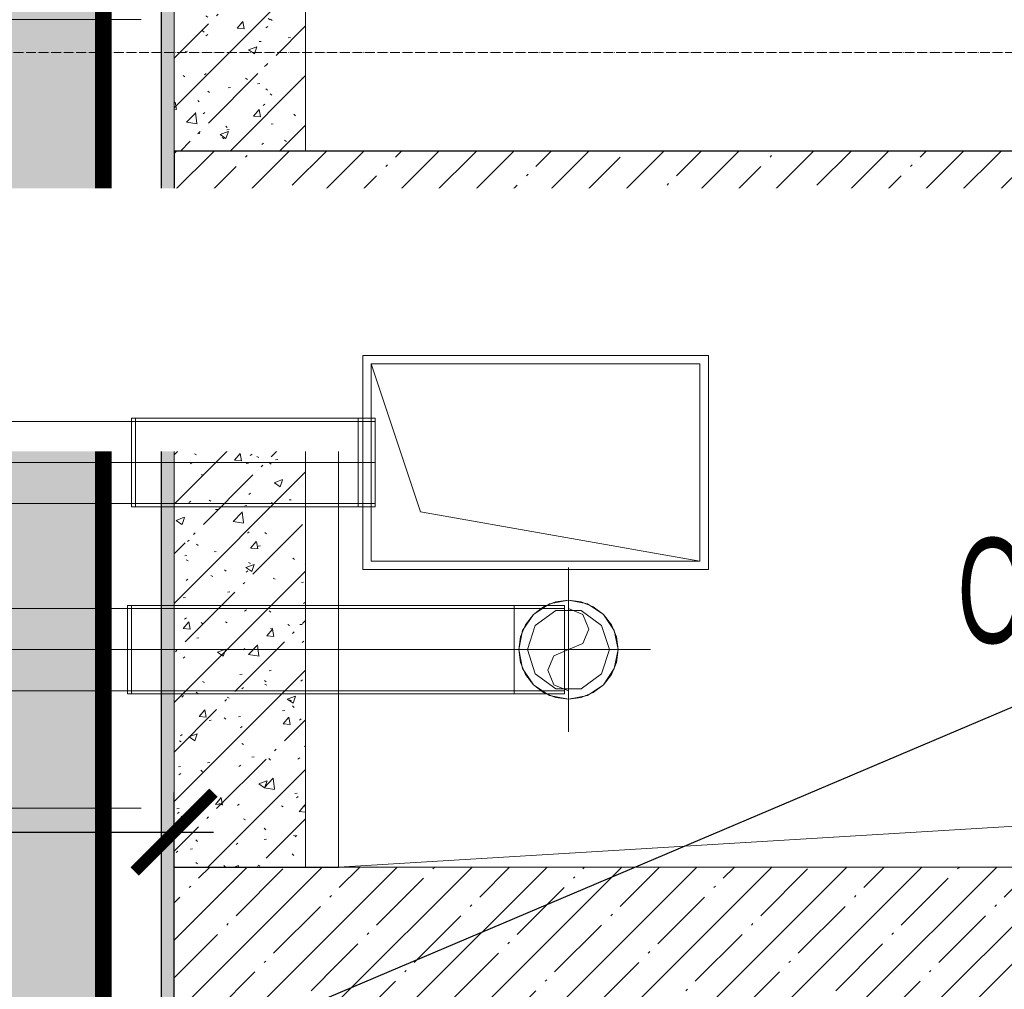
# Model space of a CAD drawing. Header units: millimetres. Extents: x -559767 to 178656, y -69521 to 138453.
# Tile 239 of 256: x -172638 to -171140, y 109145 to 110621. Entities that reach past the tile are written whole.
import ezdxf
from ezdxf import colors
from ezdxf.entities.mleader import LeaderData, LeaderLine
from ezdxf.math import Vec2, Vec3

# ---------------------------------------------------------------- set-up
doc = ezdxf.new("R2010")
doc.units = ezdxf.units.MM
for name, pattern in [('( Hidden )', [0.375, 0.25, -0.125]), ('-D1-03x03', [6, 3, -3]), ('-D1d1-15x02', [19, 15, -2, 0, -2]), ('DASHDOT', [25.4, 12.7, -6.35, 0, -6.35]), ('DASHED', [0.75, 0.5, -0.25])]:
    doc.linetypes.add(name, pattern=pattern)
doc.layers.get('Defpoints').update_dxf_attribs({"color": 31})
for name, color, linetype, lineweight in [('_0', 7, 'Continuous', 13), ('A-DETL-GENF', 7, 'Continuous', 5), ('A-GENM-HDLN', 7, '-D1-03x03', 5), ('A-WALL', 7, 'Continuous', 5), ('A-WALL-FNSH', 8, 'Continuous', 5), ('dim_light', 12, 'Continuous', 9), ('dim_pot', 183, 'Continuous', 9), ('dim_razv', 93, 'DASHDOT', 9), ('I-WALL', 7, 'Continuous', 5), ('M-EQPM', 7, 'Continuous', 5), ('M-EQPM-IDEN', 7, 'Continuous', 5), ('pot', 183, 'Continuous', 15), ('pot sh', 183, 'Continuous', 15), ('S-GRID', 7, 'Continuous', 5)]:
    doc.layers.add(name, color=color, linetype=linetype, lineweight=lineweight)
doc.layers.add('PDF7_Geometry', color=7, linetype='Continuous', true_color=0xaaaaaa)
doc.layers.add('pol', color=7, linetype='Continuous', lineweight=15, true_color=0x738991)
doc.layers.add('Сводный план', color=1, linetype='Continuous', lineweight=0, true_color=0xff0000)
doc.styles.add('Arial Narrow_1', font='txt', dxfattribs={"width": 0.75, "height": 200})
doc.styles.add('fl_iso paper', font='isocpeur.ttf', dxfattribs={"width": 0.8, "oblique": 10})
doc.styles.add('In tre', font='isocpeur.ttf', dxfattribs={"width": 0.8, "oblique": 10})
doc.dimstyles.new('In tre 1_75', dxfattribs={"dimtxt": 220, "dimasz": 120, "dimexe": 60, "dimexo": 10, "dimgap": 50, "dimtad": 1, "dimdec": 0, "dimrnd": 5, "dimzin": 0, "dimdsep": 46, "dimtxsty": 'fl_iso paper', "dimblk": 'ARCHTICK', "dimcen": 0, "dimdle": 60, "dimadec": 0, "dimazin": 0, "dimtfac": 1, "dimtdec": 0, "dimtofl": 0, "dimtmove": 1, "dimatfit": 1, "dimfxl": 1, "dimtfill": 1, "dimtolj": 1, "dimtzin": 0, "dimarcsym": 1})
pattern_1 = [(45, (-192252.935, 92220.76), (-57.02463, 57.02463), []), (45, (-192195.91, 92220.76), (-57.02463, 57.02463), [100.806, -20.161, 3.353, -16.808])]
pattern_2 = [(45, (-192252.93, 92220.76), (-75.43415, 75.43415), [106.68, -17.78, 3.556, -17.78]), (45, (-192252.93, 92296.14), (-75.43415, 75.43415), []), (50, (-192252.93, 92220.76), (127.5292, -11.15758), [13.335, -146.685]), (355, (-192252.93, 92220.76), (-24.66966, 133.74), [10.668, -117.348]), (100.451, (-192242.31, 92219.83), (102.85973, 122.5818), [11.333, -124.663]), (46.184, (-192252.93, 92256.32), (189.7552, -29.4304), [20.002, -220.027]), (96.636, (-192237.12, 92253.86), (166.1822, 173.1996), [17, -186.995]), (351.184, (-192252.93, 92256.32), (166.184, 173.1976), [16.002, -176.022]), (21, (-192235.15, 92247.43), (106.13027, -71.58603), [13.335, -146.685]), (326, (-192235.15, 92247.43), (43.2619, 128.93175), [10.668, -117.348]), (71.451, (-192226.31, 92241.46), (149.392, 57.34505), [11.333, -124.663]), (37.5, (-192252.935, 92220.757), (2.16223, 59.18836), [3.353, -112.573, 3.353, -115.773, -117.792]), (37.5, (-192252.935, 92220.757), (2.16223, 59.18836), [-235.052, 3.353, -114.44]), (7.5, (-192252.935, 92220.757), (46.77386, 70.12615), [3.353, -64.567, 3.353, -109.906, -44.894]), (7.5, (-192252.935, 92220.757), (46.77386, 70.12615), [-181.178, 3.353, -41.542]), (327.5, (-192292.584, 92220.757), (94.91367, -4.01009), [3.353, -41.097, 3.353, -135.331, -184.023]), (327.5, (-192292.584, 92220.757), (94.91367, -4.01009), [-183.134, 3.353, -180.67]), (317.5, (-192310.36, 92220.76), (103.69057, 17.79882), [3.353, -54.432, 3.353, -88.748, -130.683]), (317.5, (-192310.36, 92220.76), (103.69057, 17.79882), [-149.885, 3.353, -127.33])]

# ---------------------------------------------------------------- blocks, each defined once
blk = doc.blocks.new('_ArchTick')
at = {"color": 0, "linetype": 'ByBlock', "lineweight": 9, "const_width": 0.15}
blk.add_lwpolyline([(-0.5, -0.5), (0.5, 0.5)], dxfattribs=at)
blk = doc.blocks.new('*D10336')
at = {"layer": 'Defpoints', "color": 0, "transparency": 16777216}
for p in [(-172402.9, 109384.3), (-172402.9, 109055.8), (-173602.9, 108895.7)]:
    blk.add_point(p, dxfattribs=at)
at = {"layer": 'dim_light', "color": 0, "lineweight": -2, "transparency": 16777216}
for p, q in [((-173602.9, 108905.7), (-173602.9, 109444.3)), ((-172402.9, 109065.8), (-172402.9, 109444.3)), ((-173662.9, 109384.3), (-172342.9, 109384.3))]:
    blk.add_line(p, q, dxfattribs=at)
at = {"layer": 'dim_light', "color": 0, "lineweight": -2, "transparency": 16777216, "xscale": 120, "yscale": 120, "zscale": 120, "rotation": 180}
blk.add_blockref('_ArchTick', (-173602.9, 109384.3), dxfattribs=at)
at = {"layer": 'dim_light', "color": 0, "lineweight": -2, "transparency": 16777216, "xscale": 120, "yscale": 120, "zscale": 120}
blk.add_blockref('_ArchTick', (-172402.9, 109384.3), dxfattribs=at)
at = {"layer": 'dim_light', "color": 0, "transparency": 16777216, "insert": (-173002.9, 109544.3), "char_height": 220, "attachment_point": 5, "style": 'fl_iso paper', "bg_fill": 3, "box_fill_scale": 1.1, "bg_fill_color": 256, "bg_fill_true_color": 13158600, "bg_fill_transparency": 0}
blk.add_mtext('\\A1;1200', dxfattribs=at)
blk = doc.blocks.new('ghftytytd')
at = {"layer": 'PDF7_Geometry', "color": 1, "lineweight": 18, "true_color": 0xff0000}
for points in [[(20713, 17839), (20187, 17839), (20187, 17513), (20713, 17513)], [(20713, 17839), (20713, 17513), (20187, 17513), (20187, 17839)], [(20700, 17526), (20275, 17601), (20200, 17826), (20200, 17526)], [(19835, 17676), (19835, 17692.2), (19835, 17707.2), (19835, 17720.2), (19835, 17730.1), (19835, 17736.4), (19835, 17738.5), (19835, 17736.4), (19835, 17730.1), (19835, 17720.2), (19835, 17707.2), (19835, 17692.2)], [(19841, 17613.5), (19841, 17615.6), (19841, 17621.9), (19841, 17631.8), (19841, 17644.7), (19841, 17659.8), (19841, 17676), (19841, 17692.2), (19841, 17707.2), (19841, 17720.2), (19841, 17730.1), (19841, 17736.4), (19841, 17738.5), (19841, 17736.4), (19841, 17730.1), (19841, 17720.2), (19841, 17707.2), (19841, 17692.2), (19841, 17676), (19841, 17659.8), (19841, 17644.7), (19841, 17631.8), (19841, 17621.9), (19841, 17615.6)], [(20180, 17676), (19841, 17676)]]:
    blk.add_lwpolyline(points, close=True, dxfattribs=at)
for points in [[(20700, 17526), (20700, 17826), (20200, 17826)], [(19841, 17676), (19841, 17658.5), (19841, 17642.2), (19841, 17628.2), (19841, 17617.5), (19841, 17610.8), (19841, 17608.5), (19841, 17610.8), (19841, 17617.5), (19841, 17628.2), (19841, 17642.2), (19841, 17658.5), (19841, 17676), (19841, 17693.5), (19841, 17709.7), (19841, 17723.7), (19841, 17734.4), (19841, 17741.2), (19841, 17743.5), (19841, 17741.2), (19841, 17734.4), (19841, 17723.7), (19841, 17709.7), (19841, 17693.5), (19841, 17676), (19841, 17693.5), (19841, 17709.7), (19841, 17723.7), (19841, 17734.4), (19841, 17741.2), (19841, 17743.5), (19835, 17743.5)], [(19835, 17676), (19835, 17693.5), (19835, 17709.7), (19835, 17723.7), (19835, 17734.4), (19835, 17741.2), (19835, 17743.5), (19835, 17741.2), (19835, 17734.4), (19835, 17723.7), (19835, 17709.7), (19835, 17693.5), (19835, 17676), (19841, 17676), (19841, 17693.5), (19841, 17709.7), (19841, 17723.7), (19841, 17734.4), (19841, 17741.2), (19841, 17743.5), (20180, 17743.5), (20206.1, 17743.5), (20206.1, 17741.2), (20206.1, 17734.4), (20206.1, 17723.7), (20206.1, 17709.7), (20206.1, 17693.5), (20206.1, 17676), (20206.1, 17693.5), (20206.1, 17709.7), (20206.1, 17723.7), (20206.1, 17734.4), (20206.1, 17741.2), (20206.1, 17743.5)], [(20180, 17743.5), (20180, 17741.2), (20180, 17734.4), (20180, 17723.7), (20180, 17709.7), (20180, 17693.5), (20180, 17676)], [(20180, 17676), (20180, 17693.5), (20180, 17709.7), (20180, 17723.7), (20180, 17734.4), (20180, 17741.2), (20180, 17743.5)], [(20180, 17676), (20180, 17693.5), (20180, 17709.7), (20180, 17723.7), (20180, 17734.4), (20180, 17741.2), (20180, 17743.5)], [(20180, 17743.5), (20180, 17741.2), (20180, 17734.4), (20180, 17723.7), (20180, 17709.7), (20180, 17693.5), (20180, 17676)], [(18921.6, 17676), (19835, 17676), (18921.6, 17676)], [(20206.1, 17738.5), (20206.1, 17736.4), (20206.1, 17730.1), (20206.1, 17720.2), (20206.1, 17707.2), (20206.1, 17692.2), (20206.1, 17676), (20206.1, 17692.2), (20206.1, 17707.2), (20206.1, 17720.2), (20206.1, 17730.1), (20206.1, 17736.4), (20206.1, 17738.5), (20200, 17738.5), (20180, 17738.5), (19841, 17738.5), (19841, 17736.4), (19841, 17730.1), (19841, 17720.2), (19841, 17707.2), (19841, 17692.2), (19841, 17676), (19841, 17692.2), (19841, 17707.2), (19841, 17720.2), (19841, 17730.1), (19841, 17736.4), (19841, 17738.5), (19835, 17738.5), (19835, 17736.4), (19835, 17730.1), (19835, 17720.2), (19835, 17707.2), (19835, 17692.2), (19835, 17676), (19835, 17659.8), (19835, 17644.7), (19835, 17631.8), (19835, 17621.9), (19835, 17615.6), (19835, 17613.5), (19835, 17615.6), (19835, 17621.9), (19835, 17631.8), (19835, 17644.7), (19835, 17659.8), (19835, 17676), (19835, 17692.2), (19835, 17707.2), (19835, 17720.2), (19835, 17730.1), (19835, 17736.4), (19835, 17738.5), (18921.6, 17738.5)], [(18921.6, 17613.5), (19835, 17613.5), (19835, 17615.6), (19835, 17621.9), (19835, 17631.8), (19835, 17644.7), (19835, 17659.8), (19835, 17676), (19835, 17659.8), (19835, 17644.7), (19835, 17631.8), (19835, 17621.9), (19835, 17615.6), (19835, 17613.5), (19841, 17613.5), (19841, 17615.6), (19841, 17621.9), (19841, 17631.8), (19841, 17644.7), (19841, 17659.8), (19841, 17676), (19841, 17659.8), (19841, 17644.7), (19841, 17631.8), (19841, 17621.9), (19841, 17615.6), (19841, 17613.5), (20180, 17613.5), (20180, 17615.6), (20180, 17621.9), (20180, 17631.8), (20180, 17644.7), (20180, 17659.8), (20180, 17676), (20180, 17692.2), (20180, 17707.2), (20180, 17720.2), (20180, 17730.1), (20180, 17736.4), (20180, 17738.5), (20180, 17736.4), (20180, 17730.1), (20180, 17720.2), (20180, 17707.2), (20180, 17692.2), (20180, 17676), (20180, 17659.8), (20180, 17644.7), (20180, 17631.8), (20180, 17621.9), (20180, 17615.6), (20180, 17613.5), (20200, 17613.5), (20206.1, 17613.5), (20206.1, 17615.6), (20206.1, 17621.9), (20206.1, 17631.8), (20206.1, 17644.7), (20206.1, 17659.8), (20206.1, 17676), (20206.1, 17659.8), (20206.1, 17644.7), (20206.1, 17631.8), (20206.1, 17621.9), (20206.1, 17615.6), (20206.1, 17613.5)], [(20180, 17738.5), (20180, 17736.4), (20180, 17730.1), (20180, 17720.2), (20180, 17707.2), (20180, 17692.2), (20180, 17676)], [(20180, 17676), (20180, 17692.2), (20180, 17707.2), (20180, 17720.2), (20180, 17730.1), (20180, 17736.4), (20180, 17738.5)], [(19835, 17608.5), (19835, 17610.8), (19835, 17617.5), (19835, 17628.2), (19835, 17642.2), (19835, 17658.5), (19835, 17676), (19835, 17658.5), (19835, 17642.2), (19835, 17628.2), (19835, 17617.5), (19835, 17610.8), (19835, 17608.5), (19841, 17608.5), (19841, 17610.8), (19841, 17617.5), (19841, 17628.2), (19841, 17642.2), (19841, 17658.5), (19841, 17676), (19841, 17658.5), (19841, 17642.2), (19841, 17628.2), (19841, 17617.5), (19841, 17610.8), (19841, 17608.5), (20180, 17608.5), (20206.1, 17608.5), (20206.1, 17610.8), (20206.1, 17617.5), (20206.1, 17628.2), (20206.1, 17642.2), (20206.1, 17658.5), (20206.1, 17676), (20206.1, 17658.5), (20206.1, 17642.2), (20206.1, 17628.2), (20206.1, 17617.5), (20206.1, 17610.8), (20206.1, 17608.5)], [(20180, 17676), (20180, 17658.5), (20180, 17642.2), (20180, 17628.2), (20180, 17617.5), (20180, 17610.8), (20180, 17608.5)], [(20180, 17608.5), (20180, 17610.8), (20180, 17617.5), (20180, 17628.2), (20180, 17642.2), (20180, 17658.5), (20180, 17676)], [(20180, 17676), (20180, 17659.8), (20180, 17644.7), (20180, 17631.8), (20180, 17621.9), (20180, 17615.6), (20180, 17613.5)], [(20180, 17613.5), (20180, 17615.6), (20180, 17621.9), (20180, 17631.8), (20180, 17644.7), (20180, 17659.8), (20180, 17676)], [(20180, 17676), (20200, 17676), (20206.1, 17676)], [(20180, 17676), (20180, 17658.5), (20180, 17642.2), (20180, 17628.2), (20180, 17617.5), (20180, 17610.8), (20180, 17608.5)], [(20180, 17608.5), (20180, 17610.8), (20180, 17617.5), (20180, 17628.2), (20180, 17642.2), (20180, 17658.5), (20180, 17676)]]:
    blk.add_lwpolyline(points, dxfattribs=at)
at = {"layer": 'PDF7_Geometry', "color": 5, "lineweight": 18, "true_color": 0x0000ff}
for points in [[(20500, 17266.1), (20500, 17516.1)], [(20493.8, 17453.6), (20493.8, 17451.4), (20493.8, 17445.2), (20493.8, 17435.3), (20493.8, 17422.3), (20493.8, 17407.3), (20493.8, 17391.1), (20493.8, 17407.3), (20493.8, 17422.3), (20493.8, 17435.3), (20493.8, 17445.2), (20493.8, 17451.4), (20493.8, 17453.6), (20437.5, 17453.6), (20417.5, 17453.6), (19835, 17453.6), (19835, 17451.4), (19835, 17445.2), (19835, 17435.3), (19835, 17422.3), (19835, 17407.3), (19835, 17391.1), (19835, 17407.3), (19835, 17422.3), (19835, 17435.3), (19835, 17445.2), (19835, 17451.4), (19835, 17453.6), (19829, 17453.6), (19829, 17451.4), (19829, 17445.2), (19829, 17435.3), (19829, 17422.3), (19829, 17407.3), (19829, 17391.1), (19829, 17407.3), (19829, 17422.3), (19829, 17435.3), (19829, 17445.2), (19829, 17451.4), (19829, 17453.6), (18742.5, 17453.6)], [(18742.5, 17328.5), (19829, 17328.5), (19835, 17328.5), (19835, 17330.7), (19835, 17336.9), (19835, 17346.9), (19835, 17359.8), (19835, 17374.9), (19835, 17391.1), (20417.5, 17391.1), (20417.5, 17373.6), (20417.5, 17357.3), (20417.5, 17343.3), (20417.5, 17332.6), (20417.5, 17325.9), (20417.5, 17323.6), (20417.5, 17325.9), (20417.5, 17332.6), (20417.5, 17343.3), (20417.5, 17357.3), (20417.5, 17373.6), (20417.5, 17391.1), (20417.5, 17374.9), (20417.5, 17359.8), (20417.5, 17346.9), (20417.5, 17336.9), (20417.5, 17330.7), (20417.5, 17328.5), (20417.5, 17330.7), (20417.5, 17336.9), (20417.5, 17346.9), (20417.5, 17359.8), (20417.5, 17374.9), (20417.5, 17391.1), (20417.5, 17373.6), (20417.5, 17357.3), (20417.5, 17343.3), (20417.5, 17332.6), (20417.5, 17325.9), (20417.5, 17323.6), (20417.5, 17325.9), (20417.5, 17332.6), (20417.5, 17343.3), (20417.5, 17357.3), (20417.5, 17373.6), (20417.5, 17391.1), (20417.5, 17408.5), (20417.5, 17424.8), (20417.5, 17438.8), (20417.5, 17449.5), (20417.5, 17456.3), (20417.5, 17458.5), (20417.5, 17456.3), (20417.5, 17449.5), (20417.5, 17438.8), (20417.5, 17424.8), (20417.5, 17408.5), (20417.5, 17391.1)], [(20493.8, 17458.5), (20417.5, 17458.5), (19835, 17458.5), (19835, 17456.3), (19835, 17449.5), (19835, 17438.8), (19835, 17424.8), (19835, 17408.5), (19835, 17391.1), (19829, 17391.1), (19829, 17373.6), (19829, 17357.3), (19829, 17343.3), (19829, 17332.6), (19829, 17325.9), (19829, 17323.6), (19829, 17325.9), (19829, 17332.6), (19829, 17343.3), (19829, 17357.3), (19829, 17373.6), (19829, 17391.1)], [(19835, 17391.1), (19835, 17408.5), (19835, 17424.8), (19835, 17438.8), (19835, 17449.5), (19835, 17456.3), (19835, 17458.5), (19835, 17456.3), (19835, 17449.5), (19835, 17438.8), (19835, 17424.8), (19835, 17408.5), (19835, 17391.1), (19835, 17373.6), (19835, 17357.3), (19835, 17343.3), (19835, 17332.6), (19835, 17325.9), (19835, 17323.6), (19835, 17325.9), (19835, 17332.6), (19835, 17343.3), (19835, 17357.3), (19835, 17373.6), (19835, 17391.1), (19835, 17408.5), (19835, 17424.8), (19835, 17438.8), (19835, 17449.5), (19835, 17456.3), (19835, 17458.5), (19829, 17458.5), (19829, 17456.3), (19829, 17449.5), (19829, 17438.8), (19829, 17424.8), (19829, 17408.5), (19829, 17391.1), (19829, 17408.5), (19829, 17424.8), (19829, 17438.8), (19829, 17449.5), (19829, 17456.3), (19829, 17458.5)], [(20417.5, 17458.5), (20417.5, 17456.3), (20417.5, 17449.5), (20417.5, 17438.8), (20417.5, 17424.8), (20417.5, 17408.5), (20417.5, 17391.1)], [(20417.5, 17391.1), (20417.5, 17408.5), (20417.5, 17424.8), (20417.5, 17438.8), (20417.5, 17449.5), (20417.5, 17456.3), (20417.5, 17458.5)], [(20493.8, 17391.1), (20493.8, 17408.5), (20493.8, 17424.8), (20493.8, 17438.8), (20493.8, 17449.5), (20493.8, 17456.3), (20493.8, 17458.5)], [(20493.8, 17458.5), (20493.8, 17456.3), (20493.8, 17449.5), (20493.8, 17438.8), (20493.8, 17424.8), (20493.8, 17408.5), (20493.8, 17391.1)], [(20417.5, 17391.1), (20417.5, 17407.3), (20417.5, 17422.3), (20417.5, 17435.3), (20417.5, 17445.2), (20417.5, 17451.4), (20417.5, 17453.6)], [(20417.5, 17453.6), (20417.5, 17451.4), (20417.5, 17445.2), (20417.5, 17435.3), (20417.5, 17422.3), (20417.5, 17407.3), (20417.5, 17391.1)], [(20417.5, 17453.6), (20417.5, 17451.4), (20417.5, 17445.2), (20417.5, 17435.3), (20417.5, 17422.3), (20417.5, 17407.3), (20417.5, 17391.1)], [(20417.5, 17391.1), (20417.5, 17407.3), (20417.5, 17422.3), (20417.5, 17435.3), (20417.5, 17445.2), (20417.5, 17451.4), (20417.5, 17453.6)], [(20500, 17453.6), (20522.1, 17444.4), (20531.2, 17422.3), (20522.1, 17400.2), (20500, 17391.1), (20477.9, 17381.9), (20468.7, 17359.8), (20477.9, 17337.7), (20500, 17328.5)], [(19829, 17323.6), (19835, 17323.6), (19835, 17325.9), (19835, 17332.6), (19835, 17343.3), (19835, 17357.3), (19835, 17373.6), (19835, 17391.1), (19835, 17373.6), (19835, 17357.3), (19835, 17343.3), (19835, 17332.6), (19835, 17325.9), (19835, 17323.6), (20417.5, 17323.6), (20493.8, 17323.6)], [(20375, 17391.1), (20625, 17391.1)], [(20417.5, 17391.1), (20417.5, 17374.9), (20417.5, 17359.8), (20417.5, 17346.9), (20417.5, 17336.9), (20417.5, 17330.7), (20417.5, 17328.5)], [(20437.5, 17391.1), (20417.5, 17391.1)], [(20437.5, 17391.1), (20493.8, 17391.1)], [(20493.8, 17391.1), (20493.8, 17374.9), (20493.8, 17359.8), (20493.8, 17346.9), (20493.8, 17336.9), (20493.8, 17330.7), (20493.8, 17328.5)], [(20493.8, 17328.5), (20493.8, 17330.7), (20493.8, 17336.9), (20493.8, 17346.9), (20493.8, 17359.8), (20493.8, 17374.9), (20493.8, 17391.1)], [(20493.8, 17391.1), (20493.8, 17373.6), (20493.8, 17357.3), (20493.8, 17343.3), (20493.8, 17332.6), (20493.8, 17325.9), (20493.8, 17323.6)], [(20493.8, 17323.6), (20493.8, 17325.9), (20493.8, 17332.6), (20493.8, 17343.3), (20493.8, 17357.3), (20493.8, 17373.6), (20493.8, 17391.1)], [(20417.5, 17328.5), (20437.5, 17328.5)], [(20437.5, 17328.5), (20493.8, 17328.5)]]:
    blk.add_lwpolyline(points, dxfattribs=at)
for points in [[(20500, 17466.6), (20471.1, 17460.8), (20446.6, 17444.4), (20430.2, 17420), (20424.5, 17391.1), (20430.2, 17362.2), (20446.6, 17337.7), (20471.1, 17321.3), (20500, 17315.6), (20528.9, 17321.3), (20553.4, 17337.7), (20569.7, 17362.2), (20575.5, 17391.1), (20569.7, 17420), (20553.4, 17444.4), (20528.9, 17460.8)], [(20424.5, 17391.1), (20427.1, 17410.6), (20434.6, 17428.8), (20446.6, 17444.4), (20462.2, 17456.4), (20480.4, 17464), (20500, 17466.6), (20519.5, 17464), (20537.7, 17456.4), (20553.4, 17444.4), (20565.4, 17428.8), (20572.9, 17410.6), (20575.5, 17391.1), (20572.9, 17371.5), (20565.4, 17353.3), (20553.4, 17337.7), (20537.7, 17325.7), (20519.5, 17318.1), (20500, 17315.6), (20480.4, 17318.1), (20462.2, 17325.7), (20446.6, 17337.7), (20434.6, 17353.3), (20427.1, 17371.5)], [(19829, 17453.6), (19829, 17451.4), (19829, 17445.2), (19829, 17435.3), (19829, 17422.3), (19829, 17407.3), (19829, 17391.1), (19829, 17374.9), (19829, 17359.8), (19829, 17346.9), (19829, 17336.9), (19829, 17330.7), (19829, 17328.5), (19829, 17330.7), (19829, 17336.9), (19829, 17346.9), (19829, 17359.8), (19829, 17374.9), (19829, 17391.1), (19829, 17407.3), (19829, 17422.3), (19829, 17435.3), (19829, 17445.2), (19829, 17451.4)], [(19835, 17453.6), (19835, 17451.4), (19835, 17445.2), (19835, 17435.3), (19835, 17422.3), (19835, 17407.3), (19835, 17391.1), (19835, 17374.9), (19835, 17359.8), (19835, 17346.9), (19835, 17336.9), (19835, 17330.7), (19835, 17328.5), (19835, 17330.7), (19835, 17336.9), (19835, 17346.9), (19835, 17359.8), (19835, 17374.9), (19835, 17391.1), (19835, 17407.3), (19835, 17422.3), (19835, 17435.3), (19835, 17445.2), (19835, 17451.4)], [(20437.5, 17391.1), (20449.4, 17354.3), (20480.6, 17331.6), (20519.3, 17331.6), (20550.5, 17354.3), (20562.5, 17391.1), (20550.5, 17427.8), (20519.3, 17450.5), (20480.6, 17450.5), (20449.4, 17427.8)], [(18742.5, 17391.1), (19829, 17391.1), (19829, 17374.9), (19829, 17359.8), (19829, 17346.9), (19829, 17336.9), (19829, 17330.7), (19829, 17328.5), (19829, 17330.7), (19829, 17336.9), (19829, 17346.9), (19829, 17359.8), (19829, 17374.9), (19829, 17391.1)], [(20417.5, 17391.1), (20417.5, 17374.9), (20417.5, 17359.8), (20417.5, 17346.9), (20417.5, 17336.9), (20417.5, 17330.7), (20417.5, 17328.5), (19835, 17328.5), (19835, 17330.7), (19835, 17336.9), (19835, 17346.9), (19835, 17359.8), (19835, 17374.9), (19835, 17391.1)]]:
    blk.add_lwpolyline(points, close=True, dxfattribs=at)
blk = doc.blocks.new('A_MEQ_OpeningShaft-Rectangular - ОВ-4110558-50_AS_M_L13')
at = {"layer": 'A-DETL-GENF'}
for p, q in [((2100, 0), (0, 0)), ((120, -120), (2100, 0)), ((2100, 0), (2100, -840)), ((0, -840), (2100, -840))]:
    blk.add_line(p, q, dxfattribs=at)
at = {"layer": 'A-GENM-HDLN'}
for p, q in [((2100, 0), (0, 0)), ((2100, -840), (2100, 0)), ((0, -840), (2100, -840))]:
    blk.add_line(p, q, dxfattribs=at)

msp = doc.modelspace()

# ---------------------------------------------------------------- hatches: boundary and pattern name
at = {"layer": '_0', "transparency": 33554534}
h = msp.add_hatch(color=252, dxfattribs=at)
h.dxf.hatch_style = 1
h.paths.add_polyline_path([(-186504.2, 98970.8), (-186502.9, 101270.8), (-186002.9, 101270.8), (-186002.9, 102220.8), (-183952.9, 102220.8), (-183952.9, 106270.8), (-179002.9, 106270.8), (-179002.9, 104770.8), (-177452.9, 104770.8), (-177452.9, 111170.8), (-185852.9, 111170.8), (-185852.9, 112970.8), (-186852.9, 112970.8), (-186852.9, 114970.8), (-184102.9, 114970.8), (-184102.9, 114270.8), (-183352.9, 114270.8), (-183352.9, 113220.8), (-163952.9, 113220.8), (-163952.9, 114970.8), (-160672.9, 114970.8), (-160672.9, 112970.8), (-161752.9, 112970.8), (-161752.9, 111170.8), (-169752.9, 111170.8), (-169752.9, 102220.8), (-161802.9, 102220.8), (-161802.9, 101820.8), (-161302.9, 101820.8), (-161302.9, 98970.8), (-163402.9, 98970.8), (-163402.9, 100170.8), (-183902.9, 100170.8), (-183902.9, 98970.8)], flags=16)
h.paths.add_polyline_path([(-192753.7, 121671.6), (-154802.1, 121671.6), (-154802.1, 91720), (-192753.7, 91720)])
at = {"layer": 'A-WALL'}
h = msp.add_hatch(dxfattribs=at)
h.set_pattern_fill('FP_1', color=256, style=0, pattern_type=2)
h.set_pattern_definition(pattern_1)
h.paths.add_polyline_path([(-171103.1, 110170.8), (-169802.9, 110170.8), (-169802.9, 110420.8), (-172402.9, 110420.8), (-172402.9, 110170.8), (-172152.9, 110170.8)])
h = msp.add_hatch(dxfattribs=at)
h.set_pattern_fill('FP_1', color=256, style=0, pattern_type=2)
h.set_pattern_definition(pattern_1)
h.paths.add_polyline_path([(-172152.9, 103120.8), (-172152.9, 103590.8), (-172402.9, 103590.8), (-172402.9, 103120.8)])
h.paths.add_polyline_path([(-172152.9, 104640.8), (-172152.9, 105660.8), (-172402.9, 105660.8), (-172402.9, 104640.8)])
h.paths.add_polyline_path([(-172402.9, 106710.8), (-172152.9, 106710.8), (-172152.9, 107730.8), (-172402.9, 107730.8), (-172402.9, 107062.8)])
h.paths.add_polyline_path([(-172152.9, 108780.8), (-172152.9, 109330.8), (-172402.9, 109330.8), (-172402.9, 108780.8)])
h = msp.add_hatch(dxfattribs=at)
h.set_pattern_fill('FP_1', color=256, style=0, pattern_type=2)
h.set_pattern_definition(pattern_1)
h.paths.add_polyline_path([(-170172.9, 109130.8), (-170052.9, 109130.8), (-170052.9, 109330.8), (-172152.9, 109330.8), (-172152.9, 109130.8), (-171103.1, 109130.8)])
at = {"layer": 'I-WALL'}
h = msp.add_hatch(dxfattribs=at)
h.set_pattern_fill('FP_43', color=256, style=0, pattern_type=2)
h.set_pattern_definition(pattern_2)
h.paths.add_polyline_path([(-172402.9, 110420.8), (-172202.9, 110420.8), (-172202.9, 111370.8), (-172402.9, 111370.8), (-172402.9, 111170.8)])
at = {"layer": 'I-WALL', "true_color": 0xf5f3ef}
for points in [[(-172422.9, 110295.8), (-172402.9, 110295.8), (-172402.9, 111170.8), (-172422.9, 111170.8), (-172422.9, 111150.8)], [(-172402.9, 110169.2), (-172402.9, 110295.8), (-172422.9, 110295.8), (-172422.9, 110169.2)], [(-172402.9, 109332.4), (-172402.9, 110169.2), (-172422.9, 110169.2), (-172422.9, 109332.4)], [(-172402.9, 109230.8), (-172402.9, 109332.4), (-172422.9, 109332.4), (-172422.9, 109230.8)]]:
    msp.add_hatch(color=7, dxfattribs=at).paths.add_polyline_path(points)
at = {"layer": 'I-WALL'}
h = msp.add_hatch(dxfattribs=at)
h.set_pattern_fill('FP_43', color=256, style=0, pattern_type=2)
h.set_pattern_definition(pattern_2)
h.paths.add_polyline_path([(-172402.9, 109330.8), (-172202.9, 109330.8), (-172202.9, 110170.8), (-172402.9, 110170.8), (-172402.9, 109332.4)])
at = {"layer": 'I-WALL', "true_color": 0xf5f3ef}
h = msp.add_hatch(color=7, dxfattribs=at)
h.paths.add_polyline_path([(-172422.9, 107160.8), (-172402.9, 107160.8), (-172402.9, 107730.8), (-172422.9, 107730.8)])
h.paths.add_polyline_path([(-172422.9, 108780.8), (-172402.9, 108780.8), (-172402.9, 109230.8), (-172422.9, 109230.8)])

# ---------------------------------------------------------------- linework, layer by layer
at = {"layer": 'A-WALL', "lineweight": 9}
for p, q in [((-172402.9, 111170.8), (-172402.9, 110420.8)), ((-172202.9, 110420.8), (-172202.9, 111170.8)), ((-172402.9, 109330.8), (-172402.9, 110170.8)), ((-172202.9, 109330.8), (-172202.9, 110170.8))]:
    msp.add_line(p, q, dxfattribs=at)
at = {"layer": 'A-WALL', "lineweight": 25}
for p, q in [((-169802.9, 110420.8), (-172402.9, 110420.8)), ((-172402.9, 110420.8), (-172402.9, 110170.8)), ((-172402.9, 110170.8), (-172152.9, 110170.8)), ((-172202.9, 110170.8), (-172402.9, 110170.8)), ((-172402.9, 109330.8), (-172152.9, 109330.8)), ((-172402.9, 108780.8), (-172402.9, 109330.8))]:
    msp.add_line(p, q, dxfattribs=at)
at = {"layer": 'A-WALL-FNSH'}
msp.add_line((-172422.9, 111150.8), (-172422.9, 108780.8), dxfattribs=at)
at = {"layer": 'S-GRID', "linetype": '-D1d1-15x02'}
msp.add_line((-195147.1, 110570.8), (-153603.6, 110570.8), dxfattribs=at)

# ---------------------------------------------------------------- block references
at = {"layer": 'M-EQPM', "rotation": 180}
msp.add_blockref('A_MEQ_OpeningShaft-Rectangular - ОВ-4110558-50_AS_M_L13', (-170052.9, 109330.8), dxfattribs=at)

# ---------------------------------------------------------------- texts
at = {"layer": 'M-EQPM-IDEN', "insert": (-171210.9, 109831.9), "char_height": 160, "width": 246.519, "attachment_point": 1, "style": 'Arial Narrow_1'}
msp.add_mtext('ОВ', dxfattribs=at)

# ---------------------------------------------------------------- next in the draw order: dimensions: what is measured, and where the dimension line sits
at = {"layer": 'dim_light'}
dim = msp.add_linear_dim(base=(-172402.9, 109384.3), p1=(-173602.9, 108895.7), p2=(-172402.9, 109055.8), dimstyle='In tre 1_75', dxfattribs=at)
dim.commit()
dim.dimension.update_dxf_attribs({"geometry": '*D10336', "text_midpoint": (-173002.9, 109544.3)})

# ---------------------------------------------------------------- next in the draw order: hatches: boundary and pattern name
at = {"layer": 'pot sh', "linetype": 'ByBlock', "lineweight": 0, "true_color": 0x878581}
h = msp.add_hatch(dxfattribs=at)
h.set_pattern_fill('AR-CONC', color=252, scale=2, angle=180)
h.set_pattern_definition([(230, (-64363.93, 131997.26), (-364.3693, 31.8782), [38.1, -419.1]), (175, (-64363.93, 131997.26), (70.4868, -382.1137), [30.48, -335.2812]), (280.45144, (-64394.3, 131999.9), (-293.8825, -350.2355), [32.38, -356.1805]), (226.1842, (-64363.93, 131895.66), (-542.158, 84.0847), [57.15, -628.65]), (276.63556, (-64409.1, 131902.67), (-474.8083, -494.8522), [48.57, -534.2712]), (171.18415, (-64363.93, 131895.66), (-474.8083, -494.8522), [45.72, -502.9195]), (201, (-64414.73, 131921.06), (-303.2288, 204.5304), [38.1, -419.1]), (146, (-64414.73, 131921.06), (-123.604, -368.3759), [30.48, -335.28]), (251.45144, (-64440, 131938.1), (-426.8328, -163.8455), [32.38, -356.1799]), (217.5, (-64363.93, 131997.26), (-6.1772, -169.11008), [0, -331.216, 0, -340.36, 0, -336.55]), (187.5, (-64363.93, 131997.26), (-133.63933, -200.36115), [0, -194.056, 0, -323.596, 0, -128.27]), (147.5, (-64250.65, 131997.26), (-271.18119, 11.45749), [0, -127, 0, -396.24, 0, -525.78]), (137.5, (-64199.85, 131997.26), (-296.25836, -50.853), [0, -165.1, 0, -263.144, 0, -373.38])])
h.paths.add_polyline_path([(-174702.9, 111070.8), (-172502.9, 111070.8), (-172502.9, 102320.8), (-174702.9, 102320.8), (-174702.9, 103121.1), (-174502.9, 103121.1), (-174502.9, 104370.8), (-174702.9, 104370.8)])

# ---------------------------------------------------------------- next in the draw order: linework, layer by layer
at = {"layer": 'Defpoints'}
msp.add_lwpolyline([(-174782.9, 111150.8), (-172422.9, 111150.8), (-172422.9, 108680.8), (-172152.9, 108680.8), (-172152.9, 107830.8), (-172422.9, 107818.3), (-172422.9, 106598.3), (-172152.9, 106610.8), (-172152.9, 105760.8), (-172422.9, 105760.8), (-172422.9, 104540.8), (-172172.9, 104540.8), (-172172.9, 103690.8), (-172422.9, 103690.8), (-172422.9, 102240.8), (-174782.9, 102240.8), (-174782.9, 104820.8), (-175052.9, 104820.8), (-175052.9, 106020.8), (-174782.9, 106020.8), (-174782.9, 107720.8), (-175052.9, 107720.8), (-175052.9, 108920.8), (-174782.9, 108920.8)], close=True, dxfattribs=at)
at = {"layer": 'dim_light', "color": 1, "linetype": 'DASHED', "lineweight": 30, "ltscale": 5, "true_color": 0xe60000}
msp.add_lwpolyline([(-174702.9, 103120.8), (-174702.9, 102320.8), (-172502.9, 102320.8), (-172502.9, 111070.8), (-174702.9, 111070.8), (-174702.9, 104370.8), (-174502.9, 104370.8), (-174502.9, 103120.8)], close=True, dxfattribs=at)
at = {"layer": 'pot'}
for points in [[(-174782.9, 111150.8), (-172422.9, 111150.8), (-172422.9, 102240.8), (-174782.9, 102240.8)], [(-174702.9, 111070.8), (-172502.9, 111070.8), (-172502.9, 102320.8), (-174702.9, 102320.8), (-174702.9, 103121.1), (-174502.9, 103121.1), (-174502.9, 104370.8), (-174702.9, 104370.8)]]:
    msp.add_lwpolyline(points, close=True, dxfattribs=at)

# ---------------------------------------------------------------- next in the draw order: leaders
at = {"layer": 'dim_pot', "color": 0, "linetype": 'ByBlock'}
ml = msp.add_multileader_mtext('Standard', dxfattribs=at)
ml.set_content('Лючок 400х400 для обслуживания запотолочных пожарных извещателей, расположение уточнить по месту', style='In tre')
ml.set_leader_properties()
ml.build(insert=Vec2(0, 0))
ml.multileader.update_dxf_attribs({"text_left_attachment_type": 6, "text_right_attachment_type": 6, "dogleg_length": 1, "arrow_head_size": 0, "scale": 50})
ctx = ml.context
ctx.base_point, ctx.scale, ctx.char_height, ctx.arrow_head_size, ctx.landing_gap_size, ctx.plane_origin = Vec3(-168997.2, 106976.8), 50, 200, 0, 4.5, Vec3(-162137.4, 111765.4)
ctx.left_attachment, ctx.right_attachment = 6, 6
notes = []
notes.append((ctx, [(1, (1, 1, 0), (-169047.2, 106976.8), (1, 0), 50, [(0, [(-173402.9, 104003.4), (-173402.9, 109536.6)], 0, [])])]))
ctx.mtext.insert, ctx.mtext.width, ctx.mtext.defined_height, ctx.mtext.flow_direction = Vec3(-168992.7, 107236.8), 3669.399, 696.6, 5
ctx.mtext.has_bg_fill, ctx.mtext.bg_color, ctx.mtext.bg_scale_factor, ctx.mtext.bg_transparency, ctx.mtext.use_window_bg_color = 1, -1027028792, 1.5, 0, 1
for ctx, leaders in notes:
    for number, flags, end, landing, length, lines in leaders:
        leader = LeaderData()
        leader.index, (leader.has_last_leader_line, leader.has_dogleg_vector, leader.attachment_direction) = number, flags
        leader.last_leader_point, leader.dogleg_vector, leader.dogleg_length = Vec3(end), Vec3(landing), length
        for number, points, colour, breaks in lines:
            line = LeaderLine()
            line.index, line.vertices, line.color, line.breaks = number, Vec3.list(points), colors.encode_raw_color(colour), breaks
            leader.lines.append(line)
        ctx.leaders.append(leader)

# ---------------------------------------------------------------- next in the draw order: linework, layer by layer
at = {"layer": 'dim_razv', "color": 1, "linetype": '( Hidden )', "ltscale": 10, "true_color": 0xff0a0a, "const_width": 25}
msp.add_lwpolyline([(-172510.6, 107320.8), (-172510.6, 111150.8)], dxfattribs=at)

# ---------------------------------------------------------------- next in the draw order: leaders
at = {"layer": 'dim_razv', "color": 0, "linetype": 'ByBlock'}
ml = msp.add_multileader_mtext('Standard', dxfattribs=at)
ml.set_content('Плитка керамогранитная, настенная', style='In tre')
ml.set_leader_properties()
ml.build(insert=Vec2(0, 0))
ml.multileader.update_dxf_attribs({"text_left_attachment_type": 6, "text_right_attachment_type": 6, "dogleg_length": 1, "arrow_head_size": 0, "scale": 50})
ctx = ml.context
ctx.base_point, ctx.scale, ctx.char_height, ctx.arrow_head_size, ctx.landing_gap_size, ctx.plane_origin = Vec3(-169185.4, 110378.3), 50, 200, 0, 4.5, Vec3(-167224, 111736.8)
ctx.left_attachment, ctx.right_attachment = 6, 6
notes = []
notes.append((ctx, [(1, (1, 1, 0), (-169235.4, 110378.3), (1, 0), 50, [(1, [(-172510.6, 108987.5)], 0, [])])]))
ctx.mtext.insert, ctx.mtext.width, ctx.mtext.defined_height, ctx.mtext.flow_direction = Vec3(-169180.9, 110618.3), 2725.292, 456.6, 5
ctx.mtext.has_bg_fill, ctx.mtext.bg_color, ctx.mtext.bg_scale_factor, ctx.mtext.bg_transparency, ctx.mtext.use_window_bg_color = 1, -1027028792, 1.5, 0, 1
for ctx, leaders in notes:
    for number, flags, end, landing, length, lines in leaders:
        leader = LeaderData()
        leader.index, (leader.has_last_leader_line, leader.has_dogleg_vector, leader.attachment_direction) = number, flags
        leader.last_leader_point, leader.dogleg_vector, leader.dogleg_length = Vec3(end), Vec3(landing), length
        for number, points, colour, breaks in lines:
            line = LeaderLine()
            line.index, line.vertices, line.color, line.breaks = number, Vec3.list(points), colors.encode_raw_color(colour), breaks
            leader.lines.append(line)
        ctx.leaders.append(leader)

# ---------------------------------------------------------------- next in the draw order: leaders
ml = msp.add_multileader_mtext('Standard', dxfattribs=at)
ml.set_content('Вертикально расположенная бегущая строка (время/дата/t%%D/этаж)', style='In tre')
ml.set_leader_properties()
ml.build(insert=Vec2(0, 0))
ml.multileader.update_dxf_attribs({"text_left_attachment_type": 6, "text_right_attachment_type": 6, "dogleg_length": 1, "arrow_head_size": 0, "scale": 50})
ctx = ml.context
ctx.base_point, ctx.scale, ctx.char_height, ctx.arrow_head_size, ctx.landing_gap_size, ctx.plane_origin = Vec3(-169180.9, 109160.6), 50, 200, 0, 4.5, Vec3(-159577.1, 109810.8)
ctx.left_attachment, ctx.right_attachment = 6, 6
notes = []
notes.append((ctx, [(1, (1, 1, 0), (-169230.9, 109160.6), (1, 0), 50, [(1, [(-172560.6, 107220.8)], 0, [])])]))
ctx.mtext.insert, ctx.mtext.width, ctx.mtext.defined_height, ctx.mtext.flow_direction = Vec3(-169176.4, 109420.6), 3092.716, 696.6, 5
ctx.mtext.has_bg_fill, ctx.mtext.bg_color, ctx.mtext.bg_scale_factor, ctx.mtext.bg_transparency, ctx.mtext.use_window_bg_color = 1, -1027028792, 1.5, 0, 1
for ctx, leaders in notes:
    for number, flags, end, landing, length, lines in leaders:
        leader = LeaderData()
        leader.index, (leader.has_last_leader_line, leader.has_dogleg_vector, leader.attachment_direction) = number, flags
        leader.last_leader_point, leader.dogleg_vector, leader.dogleg_length = Vec3(end), Vec3(landing), length
        for number, points, colour, breaks in lines:
            line = LeaderLine()
            line.index, line.vertices, line.color, line.breaks = number, Vec3.list(points), colors.encode_raw_color(colour), breaks
            leader.lines.append(line)
        ctx.leaders.append(leader)

# ---------------------------------------------------------------- next in the draw order: leaders
ml = msp.add_multileader_mtext('Standard', dxfattribs=at)
ml.set_content('Вертикально расположенная бегущая строка (время/дата/t%%D/этаж)', style='In tre')
ml.set_leader_properties()
ml.build(insert=Vec2(0, 0))
ml.multileader.update_dxf_attribs({"text_left_attachment_type": 6, "text_right_attachment_type": 6, "dogleg_length": 1, "arrow_head_size": 0, "scale": 50})
ctx = ml.context
ctx.base_point, ctx.scale, ctx.char_height, ctx.arrow_head_size, ctx.landing_gap_size, ctx.plane_origin = Vec3(-181244, 110003.9), 50, 200, 0, 4.5, Vec3(-161981, 108968.7)
ctx.left_attachment, ctx.right_attachment = 6, 6
notes = []
notes.append((ctx, [(0, (1, 1, 0), (-178285.7, 110003.9), (-1, 0), 50, [(1, [(-174686.9, 106846)], 0, [])])]))
ctx.mtext.insert, ctx.mtext.width, ctx.mtext.defined_height, ctx.mtext.flow_direction = Vec3(-181239.5, 110263.9), 3092.716, 696.6, 5
ctx.mtext.has_bg_fill, ctx.mtext.bg_color, ctx.mtext.bg_scale_factor, ctx.mtext.bg_transparency, ctx.mtext.use_window_bg_color = 1, -1027028792, 1.5, 0, 1
for ctx, leaders in notes:
    for number, flags, end, landing, length, lines in leaders:
        leader = LeaderData()
        leader.index, (leader.has_last_leader_line, leader.has_dogleg_vector, leader.attachment_direction) = number, flags
        leader.last_leader_point, leader.dogleg_vector, leader.dogleg_length = Vec3(end), Vec3(landing), length
        for number, points, colour, breaks in lines:
            line = LeaderLine()
            line.index, line.vertices, line.color, line.breaks = number, Vec3.list(points), colors.encode_raw_color(colour), breaks
            leader.lines.append(line)
        ctx.leaders.append(leader)

# ---------------------------------------------------------------- next in the draw order: linework, layer by layer
at = {"layer": 'pol'}
for points in [[(-172452.9, 110620.8), (-173002.8, 110620.8), (-173002.8, 109420.8), (-172452.9, 109420.8)], [(-172452.9, 109420.8), (-173002.8, 109420.8), (-173002.8, 108220.8), (-172402.8, 108220.8), (-172402.8, 108680.8)]]:
    msp.add_lwpolyline(points, dxfattribs=at)

# ---------------------------------------------------------------- next in the draw order: block references
at = {"layer": 'Сводный план'}
msp.add_blockref('ghftytytd', (-192302.9, 92270.8), dxfattribs=at)

doc.saveas('drawing.dxf')
